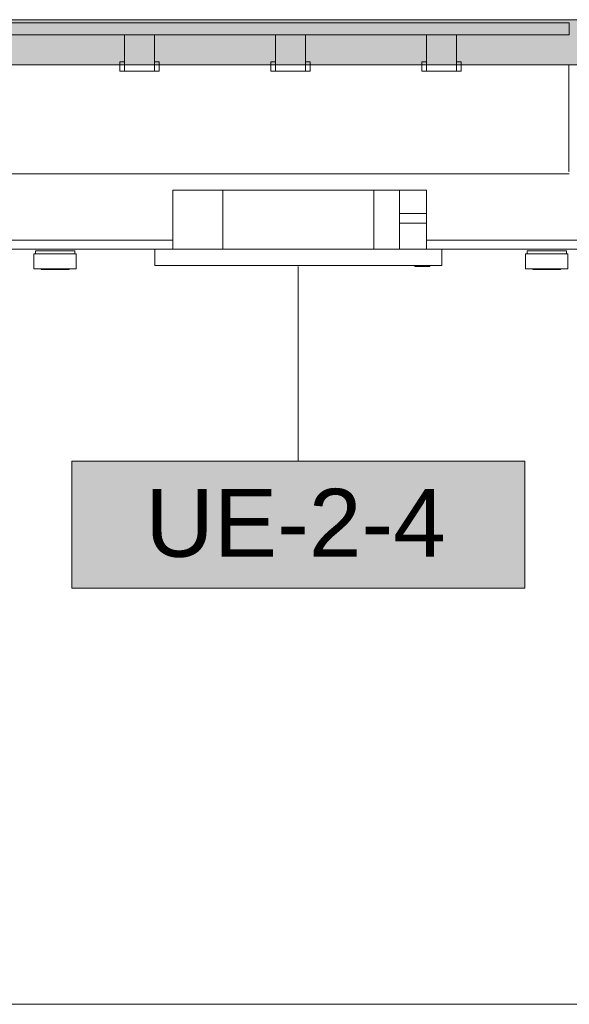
# Model space of a CAD drawing. Header units: metres. Extents: x 4.1 to 64.5, y -1.6 to 14.4.
# Tile 22 of 84: x 6.7 to 8.5, y 6 to 9.3. Entities that reach past the tile are written whole.
import ezdxf

# ---------------------------------------------------------------- set-up
doc = ezdxf.new("R2010")
doc.units = ezdxf.units.M
for name, color, linetype, lineweight in [('A-CLNG', 7, 'Continuous', 18), ('A-FLOR', 7, 'Continuous', 18), ('A-FLOR-PATT', 7, 'Continuous', 18), ('E-LITE-EQPM', 7, 'Continuous', 18), ('M-EQPM', 7, 'Continuous', 18), ('S-BEAM', 7, 'Continuous', 18)]:
    doc.layers.add(name, color=color, linetype=linetype, lineweight=lineweight)
doc.layers.add('M-EQPM-IDEN', color=1, linetype='Continuous', lineweight=9, true_color=0xff0000)
doc.styles.add('Arial_1', font='arial.ttf', dxfattribs={"height": 0.225})

# ---------------------------------------------------------------- blocks, each defined once
blk = doc.blocks.new('63_PHILIPS_TCS165 C6 2x28W - 2xTL5-28W HFP C3-8247337-Corte 4')
at = {"layer": 'E-LITE-EQPM'}
for p, q in [((6.7427, 8.525), (6.8827, 8.525)), ((6.7427, 8.525), (6.7427, 8.475)), ((6.7477, 8.535), (6.8777, 8.535)), ((6.7477, 8.525), (6.7477, 8.535)), ((6.8777, 8.525), (6.8777, 8.535)), ((6.8827, 8.475), (6.8827, 8.525)), ((6.8827, 8.475), (6.7427, 8.475)), ((6.7667, 8.473), (6.7667, 8.475)), ((6.8587, 8.473), (6.7667, 8.473)), ((6.8587, 8.475), (6.8587, 8.473))]:
    blk.add_line(p, q, dxfattribs=at)
blk = doc.blocks.new('4 GRE - ESCOLA DE CINEMA E AUDIOVISUAL CINE REX R07_rvt-1-Corte 4')
at = {"layer": 'A-FLOR-PATT', "true_color": 0x666666}
blk.add_hatch(color=251, dxfattribs=at).paths.add_polyline_path([(11.5336, 9.15), (11.739, 9.15), (11.739, 9.3), (5.5173, 9.3), (5.5173, 9.15), (10.963, 9.15)])
at = {"layer": 'A-CLNG'}
for p, q in [((7.2028, 8.57), (5.5087, 8.57)), ((9.6407, 8.57), (8.0428, 8.57)), ((5.5087, 8.54), (7.1428, 8.54)), ((8.0928, 8.54), (9.6407, 8.54))]:
    blk.add_line(p, q, dxfattribs=at)
at = {"layer": 'A-FLOR'}
for p, q in [((11.739, 9.3), (5.5173, 9.3)), ((5.5173, 9.15), (11.739, 9.15)), ((14.599, 6.04), (5.5087, 6.04))]:
    blk.add_line(p, q, dxfattribs=at)
at = {"layer": 'S-BEAM'}
for p, q in [((8.514, 9.15), (8.514, 8.7976)), ((8.514, 8.7976), (8.5153, 8.7976))]:
    blk.add_line(p, q, dxfattribs=at)
at = {"layer": 'E-LITE-EQPM', "lineweight": 18}
for p in [(0, 0), (1.6279, 0)]:
    blk.add_blockref('63_PHILIPS_TCS165 C6 2x28W - 2xTL5-28W HFP C3-8247337-Corte 4', p, dxfattribs=at)
blk = doc.blocks.new('Family - V315-300134-Corte 4')
at = {"layer": 'S-BEAM'}
blk.add_line((5.6686, 8.79), (8.5153, 8.79), dxfattribs=at)
blk = doc.blocks.new('Family - L315-300158-Corte 4')
at = {"layer": 'A-FLOR'}
for p, q in [((8.5153, 9.29), (5.6686, 9.29)), ((5.6686, 9.29), (5.6686, 9.25)), ((8.5153, 9.25), (8.5153, 9.29)), ((5.6686, 9.25), (8.5153, 9.25)), ((6.142, 9.25), (6.042, 9.25)), ((6.042, 9.25), (6.042, 9.1565)), ((6.142, 9.2235), (6.142, 9.25)), ((6.642, 9.25), (6.542, 9.25)), ((6.542, 9.25), (6.542, 9.1565)), ((6.642, 9.2235), (6.642, 9.25)), ((7.142, 9.25), (7.042, 9.25)), ((7.042, 9.25), (7.042, 9.1565)), ((7.142, 9.2235), (7.142, 9.25)), ((7.642, 9.25), (7.542, 9.25)), ((7.542, 9.25), (7.542, 9.1565)), ((7.642, 9.2235), (7.642, 9.25)), ((8.142, 9.25), (8.042, 9.25)), ((8.042, 9.25), (8.042, 9.1565)), ((8.142, 9.2235), (8.142, 9.25)), ((6.142, 9.13), (6.142, 9.2235)), ((6.642, 9.13), (6.642, 9.2235)), ((7.142, 9.13), (7.142, 9.2235)), ((7.642, 9.13), (7.642, 9.2235)), ((8.142, 9.13), (8.142, 9.2235)), ((6.042, 9.16), (6.027, 9.16)), ((6.027, 9.16), (6.027, 9.1366)), ((6.027, 9.1366), (6.027, 9.13)), ((6.027, 9.13), (6.042, 9.13)), ((6.042, 9.1534), (6.042, 9.16)), ((6.042, 9.1565), (6.042, 9.13)), ((6.042, 9.13), (6.042, 9.1534)), ((6.042, 9.13), (6.142, 9.13)), ((6.157, 9.16), (6.142, 9.16)), ((6.142, 9.16), (6.142, 9.1366)), ((6.142, 9.1366), (6.142, 9.13)), ((6.142, 9.13), (6.157, 9.13)), ((6.157, 9.1534), (6.157, 9.16)), ((6.157, 9.13), (6.157, 9.1534)), ((6.542, 9.16), (6.527, 9.16)), ((6.527, 9.16), (6.527, 9.1366)), ((6.527, 9.1366), (6.527, 9.13)), ((6.527, 9.13), (6.542, 9.13)), ((6.542, 9.1534), (6.542, 9.16)), ((6.542, 9.1565), (6.542, 9.13)), ((6.542, 9.13), (6.542, 9.1534)), ((6.542, 9.13), (6.642, 9.13)), ((6.657, 9.16), (6.642, 9.16)), ((6.642, 9.16), (6.642, 9.1366)), ((6.642, 9.1366), (6.642, 9.13)), ((6.642, 9.13), (6.657, 9.13)), ((6.657, 9.1534), (6.657, 9.16)), ((6.657, 9.13), (6.657, 9.1534)), ((7.042, 9.16), (7.027, 9.16)), ((7.027, 9.16), (7.027, 9.1366)), ((7.027, 9.1366), (7.027, 9.13)), ((7.027, 9.13), (7.042, 9.13)), ((7.042, 9.1534), (7.042, 9.16)), ((7.042, 9.1565), (7.042, 9.13)), ((7.042, 9.13), (7.042, 9.1534)), ((7.042, 9.13), (7.142, 9.13)), ((7.157, 9.16), (7.142, 9.16)), ((7.142, 9.16), (7.142, 9.1366)), ((7.142, 9.1366), (7.142, 9.13)), ((7.142, 9.13), (7.157, 9.13)), ((7.157, 9.1534), (7.157, 9.16)), ((7.157, 9.13), (7.157, 9.1534)), ((7.542, 9.16), (7.527, 9.16)), ((7.527, 9.16), (7.527, 9.1366)), ((7.527, 9.1366), (7.527, 9.13)), ((7.527, 9.13), (7.542, 9.13)), ((7.542, 9.1534), (7.542, 9.16)), ((7.542, 9.1565), (7.542, 9.13)), ((7.542, 9.13), (7.542, 9.1534)), ((7.542, 9.13), (7.642, 9.13)), ((7.657, 9.16), (7.642, 9.16)), ((7.642, 9.16), (7.642, 9.1366)), ((7.642, 9.1366), (7.642, 9.13)), ((7.642, 9.13), (7.657, 9.13)), ((7.657, 9.1534), (7.657, 9.16)), ((7.657, 9.13), (7.657, 9.1534)), ((8.042, 9.16), (8.027, 9.16)), ((8.027, 9.16), (8.027, 9.1366)), ((8.027, 9.1366), (8.027, 9.13)), ((8.027, 9.13), (8.042, 9.13)), ((8.042, 9.1534), (8.042, 9.16)), ((8.042, 9.1565), (8.042, 9.13)), ((8.042, 9.13), (8.042, 9.1534)), ((8.042, 9.13), (8.142, 9.13)), ((8.157, 9.16), (8.142, 9.16)), ((8.142, 9.16), (8.142, 9.1366)), ((8.142, 9.1366), (8.142, 9.13)), ((8.142, 9.13), (8.157, 9.13)), ((8.157, 9.1534), (8.157, 9.16)), ((8.157, 9.13), (8.157, 9.1534))]:
    blk.add_line(p, q, dxfattribs=at)
blk = doc.blocks.new('ESTRUTURAL CINE REX _011_IFC-1-Corte 4')
at = {"layer": 'A-FLOR', "lineweight": 18}
blk.add_blockref('Family - L315-300158-Corte 4', (0, 0), dxfattribs=at)
at = {"layer": 'S-BEAM', "lineweight": 18}
blk.add_blockref('Family - V315-300134-Corte 4', (0, 0), dxfattribs=at)
blk = doc.blocks.new('V8 K7 4V 2_8-8_0kW - MIH28Q4HN18-944308-Corte 4')
at = {"layer": 'M-EQPM', "color": 1, "true_color": 0xff0000}
for p, q in [((7.2028, 8.736), (7.3678, 8.736)), ((7.2028, 8.736), (7.2028, 8.5405)), ((7.2028, 8.736), (7.2028, 8.5405)), ((7.3678, 8.736), (7.2028, 8.736)), ((7.3678, 8.736), (7.8678, 8.736)), ((7.3678, 8.736), (7.3678, 8.5405)), ((7.3678, 8.736), (7.3678, 8.5405)), ((7.8678, 8.736), (7.3678, 8.736)), ((7.8678, 8.736), (7.9528, 8.736)), ((7.8678, 8.736), (7.8678, 8.5405)), ((7.8678, 8.736), (7.8678, 8.5405)), ((7.9528, 8.736), (7.8678, 8.736)), ((7.9528, 8.736), (8.0428, 8.736)), ((7.9528, 8.736), (7.9528, 8.5405)), ((8.0428, 8.736), (7.9528, 8.736)), ((7.9528, 8.736), (7.9528, 8.5405)), ((8.0428, 8.736), (8.0428, 8.6583)), ((8.0428, 8.736), (8.0428, 8.6583)), ((8.0428, 8.6583), (7.9528, 8.6583)), ((8.0428, 8.6423), (8.0428, 8.6583)), ((8.0428, 8.6263), (8.0428, 8.6423)), ((7.9528, 8.6263), (8.0428, 8.6263)), ((8.0428, 8.6263), (8.0428, 8.5405)), ((8.0428, 8.6263), (8.0428, 8.5405)), ((7.1428, 8.5405), (7.1428, 8.486)), ((7.1828, 8.5405), (7.1428, 8.5405)), ((7.1828, 8.5405), (8.0528, 8.5405)), ((8.0928, 8.5405), (8.0528, 8.5405)), ((8.0928, 8.486), (8.0928, 8.5405)), ((7.1428, 8.486), (7.1828, 8.486)), ((8.0528, 8.486), (7.1828, 8.486)), ((8.0037, 8.486), (8.0037, 8.483)), ((8.0037, 8.483), (8.0045, 8.483)), ((8.0037, 8.483), (8.0537, 8.483)), ((8.0528, 8.486), (8.0928, 8.486)), ((8.0528, 8.483), (8.0537, 8.483)), ((8.0537, 8.483), (8.0537, 8.486))]:
    blk.add_line(p, q, dxfattribs=at)
blk = doc.blocks.new('M_Identificador de equipamento mecânico_BTS - Em caixas-817025-Corte 4')
at = {"layer": 'M-EQPM-IDEN', "true_color": 0xf5f5f5}
blk.add_hatch(color=7, dxfattribs=at).paths.add_polyline_path([(7.951, 1.7677), (7.951, 1.3477), (6.451, 1.3477), (6.451, 1.7677)])
at = {"layer": 'M-EQPM-IDEN'}
for p, q in [((7.951, 1.7677), (6.451, 1.7677)), ((6.451, 1.7677), (6.451, 1.3477)), ((6.451, 1.7677), (7.951, 1.7677)), ((6.451, 1.3477), (6.451, 1.7677)), ((7.951, 1.3477), (7.951, 1.7677)), ((7.951, 1.7677), (7.951, 1.3477)), ((6.451, 1.3477), (7.951, 1.3477)), ((7.951, 1.3477), (6.451, 1.3477))]:
    blk.add_line(p, q, dxfattribs=at)

msp = doc.modelspace()

# ---------------------------------------------------------------- linework, layer by layer
at = {"layer": 'M-EQPM-IDEN'}
msp.add_line((7.6178, 8.483), (7.6178, 7.838), dxfattribs=at)

# ---------------------------------------------------------------- block references
at = {"lineweight": 5}
for name in ['4 GRE - ESCOLA DE CINEMA E AUDIOVISUAL CINE REX R07_rvt-1-Corte 4', 'ESTRUTURAL CINE REX _011_IFC-1-Corte 4']:
    msp.add_blockref(name, (0, 0), dxfattribs=at)
at = {"layer": 'M-EQPM', "color": 1, "true_color": 0xff0000}
msp.add_blockref('V8 K7 4V 2_8-8_0kW - MIH28Q4HN18-944308-Corte 4', (0, 0), dxfattribs=at)
at = {"layer": 'M-EQPM-IDEN'}
msp.add_blockref('M_Identificador de equipamento mecânico_BTS - Em caixas-817025-Corte 4', (0.4168, 6.0703), dxfattribs=at)

# ---------------------------------------------------------------- texts
at = {"layer": 'M-EQPM-IDEN', "color": 7, "insert": (7.1113, 7.7467), "char_height": 0.225, "width": 1.220569, "attachment_point": 1, "style": 'Arial_1'}
msp.add_mtext('UE-2-4', dxfattribs=at)

doc.saveas('drawing.dxf')
